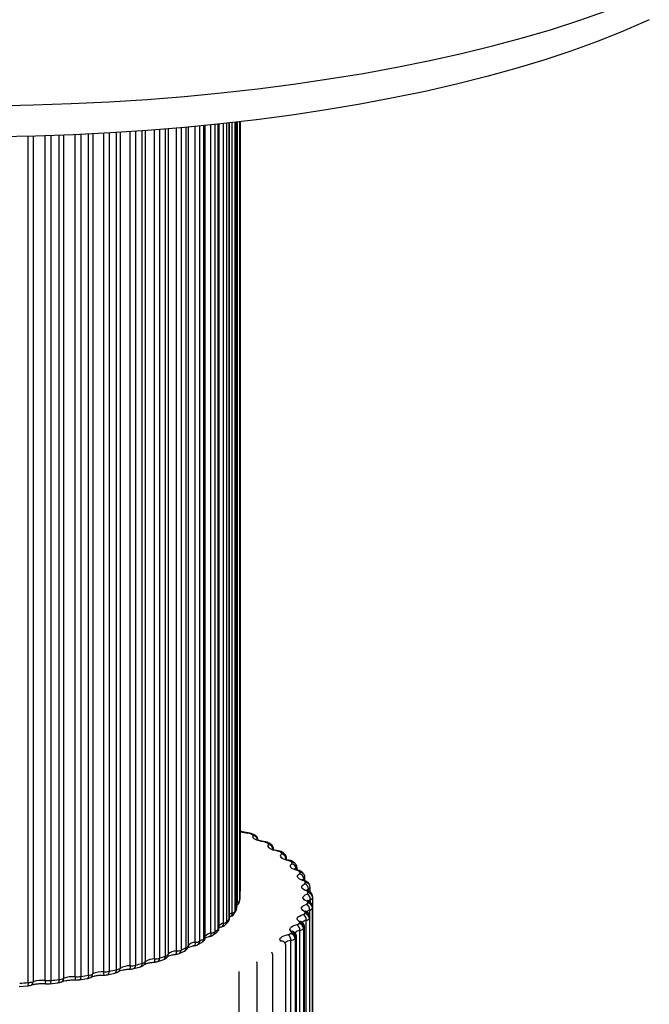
# Paper-space layout '_Dimétrica' of a CAD drawing. Header units: millimetres. Extents: x -264 to 96, y -298 to 347.
# Tile 3 of 4: x -72 to 59, y -173 to 31. Entities that reach past the tile are written whole.
import ezdxf

# ---------------------------------------------------------------- set-up
doc = ezdxf.new("R2010")
doc.units = ezdxf.units.MM

psp = doc.layouts.new('_Dimétrica')

# ---------------------------------------------------------------- linework, layer by layer
at = {"color": 8, "linetype": 'Continuous', "lineweight": 25}
for p, q in [((-26.74, -151.7), (-26.74, 10.23)), ((-26.3, 10.28), (-26.3, -151.34)), ((-26.17, -150.74), (-26.17, 10.29)), ((-48.96, -164.85), (-48.96, 8.22)), ((-47.87, 8.29), (-47.87, -164.71)), ((-46.48, -164.33), (-46.48, 8.39)), ((-45.85, 8.44), (-45.85, -164)), ((-43.92, -163.41), (-43.92, 8.58)), ((-42.88, 8.66), (-42.88, -163.22)), ((-41.63, -162.79), (-41.63, 8.77)), ((-41.12, 8.81), (-41.12, -162.44)), ((-39.4, -161.78), (-39.4, 8.95)), ((-38.44, 9.04), (-38.44, -161.56)), ((-37.35, -161.08), (-37.35, 9.14)), ((-36.96, 9.17), (-36.96, -160.71)), ((-35.49, -159.99), (-35.49, 9.31)), ((-34.61, 9.39), (-34.61, -159.73)), ((-33.69, -159.22), (-33.69, 9.48)), ((-32.23, -158.06), (-32.23, 9.63)), ((-31.45, 9.71), (-31.45, -157.77)), ((-30.71, -157.22), (-30.71, 9.79)), ((-29.66, -156.01), (-29.66, 9.9)), ((-28.98, 9.98), (-28.98, -155.7)), ((-28.45, -155.12), (-28.45, 10.04)), ((-27.82, -153.88), (-27.82, 10.1)), ((-27.26, 10.17), (-27.26, -153.54)), ((-26.93, -152.95), (-26.93, 10.21)), ((-70.14, -168.32), (-70.14, 7.24)), ((-69.13, 7.26), (-69.13, -168.12)), ((-66.61, -167.88), (-66.61, 7.34)), ((-65.44, 7.38), (-65.44, -167.87)), ((-63.74, -167.68), (-63.74, 7.44)), ((-62.81, 7.48), (-62.81, -167.44)), ((-60.39, -167.1), (-60.39, 7.58)), ((-59.23, 7.63), (-59.23, -167.05)), ((-57.61, -166.79), (-57.61, 7.71)), ((-56.76, 7.75), (-56.76, -166.52)), ((-54.48, -166.09), (-54.48, 7.88)), ((-53.34, 7.94), (-53.34, -165.99)), ((-51.83, -165.67), (-51.83, 8.03)), ((-51.09, 8.08), (-51.09, -165.36)), ((-12.99, -147.09), (-12.99, -146.83)), ((-12, -149.34), (-12, -148.95)), ((-26.18, -150.88), (-26.17, -150.74)), ((-11.59, -151.68), (-11.59, -151.1)), ((-26.9, -151.77), (-26.74, -151.7)), ((-11.75, -154.43), (-11.75, -153.26))]:
    psp.add_line(p, q, dxfattribs=at)
at = {"color": 7, "linetype": 'Continuous', "lineweight": 25}
for p, q in [((-26.17, -150.7), (-26.17, 10.29)), ((-26.11, -149.13), (-26.11, 10.3)), ((-33.43, -158.88), (-33.43, 9.51)), ((-30.55, -156.96), (-30.55, 9.81)), ((-28.37, -154.93), (-28.37, 10.04)), ((-26.9, -152.84), (-26.9, 10.21)), ((-23.64, -137.64), (-24.01, -137.45)), ((-23.18, -137.69), (-23.56, -137.5)), ((-19.85, -139.58), (-20.18, -139.38)), ((-17.02, -141.58), (-17.29, -141.36)), ((-16.57, -142.8), (-16.57, -142.49)), ((-14.71, -143.68), (-14.92, -143.45)), ((-14.39, -144.96), (-14.39, -144.47)), ((-12.94, -145.88), (-13.09, -145.65)), ((-12.75, -147.17), (-12.75, -146.5)), ((-26.11, -149.13), (-26.11, -149.11)), ((-12.81, -147.15), (-12.83, -147.15)), ((-11.73, -148.18), (-11.83, -147.94)), ((-11.67, -148.57), (-11.73, -148.18)), ((-11.66, -149.54), (-11.66, -148.58)), ((-26.33, -151.56), (-26.18, -150.88)), ((-26.18, -150.88), (-26.19, -150.7)), ((-26.17, -150.74), (-26.17, -150.7)), ((-12.11, -149.29), (-12.12, -149.29)), ((-11.14, -150.56), (-11.18, -150.31)), ((-11.14, -150.66), (-11.14, -150.56)), ((-11.14, -150.66), (-11.14, -150.68)), ((-11.14, -252.51), (-11.14, -150.68)), ((-11.97, -151.45), (-11.99, -151.44)), ((-11.18, -152.83), (-11.18, -254.65)), ((-11.15, -254.4), (-11.15, -152.57)), ((-11.15, -152.57), (-11.15, -152.6)), ((-11.15, -254.42), (-11.15, -152.6)), ((-28.44, -154.68), (-28.21, -154.6)), ((-27.39, -154), (-27.02, -153.36)), ((-11.81, -154.98), (-11.81, -256.81)), ((-11.72, -256.58), (-11.72, -154.76)), ((-11.7, -256.5), (-11.7, -154.67)), ((-29.22, -156.29), (-28.66, -155.69)), ((-13.02, -157.12), (-13.02, -258.94)), ((-12.87, -258.72), (-12.87, -156.9)), ((-12.82, -258.57), (-12.82, -156.75)), ((-12.49, -257.22), (-12.49, -155.4)), ((-31.77, -158.44), (-31.02, -157.88)), ((-14.96, -157.86), (-14.96, -157.86)), ((-14.79, -159.2), (-14.79, -261.03)), ((-14.58, -260.81), (-14.58, -158.99)), ((-14.49, -260.61), (-14.49, -158.78)), ((-13.81, -259.33), (-13.81, -157.51)), ((-36.96, -160.71), (-36.97, -160.83)), ((-34.99, -160.44), (-34.06, -159.91)), ((-16.69, -262.58), (-16.69, -160.76)), ((-15.68, -261.39), (-15.68, -159.57)), ((-38.84, -162.27), (-37.74, -161.8)), ((-19.43, -264.48), (-19.43, -162.66)), ((-48.24, -165.41), (-46.85, -165.04)), ((-43.27, -163.94), (-42.03, -163.51)), ((-22.66, -266.3), (-22.66, -164.47)), ((-59.5, -167.74), (-57.89, -167.48)), ((-53.67, -166.68), (-52.17, -166.36)), ((-26.38, -166.18), (-26.38, -166.02)), ((-26.37, -166.15), (-26.36, -166.18)), ((-26.36, -268.01), (-26.36, -166.18)), ((-72.03, -169.12), (-70.29, -169)), ((-65.64, -168.55), (-63.96, -168.36))]:
    psp.add_line(p, q, dxfattribs=at)
at = {"color": 8, "linetype": 'Continuous', "lineweight": 25, "flags": 128}
for points in [[(-77.06, 13.6), (-69.11, 13.76), (-61.19, 14.03), (-53.31, 14.42), (-45.49, 14.92), (-37.75, 15.54), (-30.09, 16.27), (-22.54, 17.12), (-15.11, 18.07), (-7.81, 19.14), (-0.67, 20.31), (6.32, 21.58), (13.13, 22.96), (19.75, 24.43), (26.17, 26.01), (32.37, 27.67), (38.35, 29.43), (44.08, 31.27), (49.57, 33.19)], [(-24.49, -137.26), (-24.53, -137.27), (-24.58, -137.32)], [(-21.11, -139.08), (-21.17, -139.09), (-21.24, -139.13)], [(-18.24, -141), (-18.31, -141), (-18.4, -141.04)], [(-15.89, -142.99), (-15.98, -142.99), (-16.08, -143.03)], [(-12, -148.95), (-12.21, -149.08), (-12.34, -149.2)], [(-26.33, -151.56), (-26.32, -151.52), (-26.3, -151.34)], [(-11.7, -154.67), (-11.7, -154.7), (-11.72, -154.76)], [(-32.23, -158.06), (-32.24, -158.24), (-32.27, -158.4), (-32.32, -158.53), (-32.38, -158.64), (-32.46, -158.71), (-32.55, -158.75), (-32.55, -158.75)], [(-35.49, -159.99), (-35.5, -160.17), (-35.52, -160.33), (-35.56, -160.46), (-35.61, -160.57), (-35.67, -160.64), (-35.75, -160.67), (-35.76, -160.67)], [(-15.68, -159.57), (-16.03, -159.65), (-16.33, -159.75), (-16.58, -159.86), (-16.76, -159.99), (-16.88, -160.13), (-16.92, -160.27), (-16.92, -160.29)], [(-43.92, -163.41), (-43.92, -163.59), (-43.93, -163.74), (-43.95, -163.88), (-43.97, -163.98), (-44, -164.05), (-44.03, -164.08), (-44.04, -164.08)], [(-39.4, -161.78), (-39.41, -161.96), (-39.43, -162.12), (-39.46, -162.25), (-39.49, -162.35), (-39.54, -162.42), (-39.59, -162.46), (-39.6, -162.46)], [(-60.39, -167.1), (-60.38, -167.28), (-60.37, -167.44), (-60.36, -167.57), (-60.34, -167.67), (-60.32, -167.74), (-60.29, -167.77), (-60.28, -167.77)], [(-59.23, -167.05), (-59.23, -167.23), (-59.26, -167.39), (-59.3, -167.52), (-59.35, -167.63), (-59.41, -167.7), (-59.49, -167.73), (-59.5, -167.74)], [(-57.61, -166.79), (-57.62, -166.96), (-57.64, -167.12), (-57.69, -167.26), (-57.74, -167.37), (-57.81, -167.44), (-57.89, -167.47), (-57.89, -167.48)], [(-70.14, -168.32), (-70.14, -168.5), (-70.16, -168.66), (-70.18, -168.79), (-70.21, -168.89), (-70.24, -168.96), (-70.28, -168.99), (-70.29, -169)], [(-66.61, -167.88), (-66.6, -168.06), (-66.59, -168.22), (-66.56, -168.35), (-66.53, -168.46), (-66.49, -168.52), (-66.44, -168.56), (-66.43, -168.56)], [(-65.44, -167.87), (-65.44, -168.05), (-65.46, -168.21), (-65.49, -168.34), (-65.53, -168.45), (-65.58, -168.52), (-65.63, -168.55), (-65.64, -168.55)], [(-63.74, -167.68), (-63.75, -167.85), (-63.77, -168.01), (-63.8, -168.15), (-63.84, -168.25), (-63.89, -168.32), (-63.95, -168.35), (-63.96, -168.36)]]:
    psp.add_lwpolyline(points, dxfattribs=at)
at = {"color": 7, "linetype": 'Continuous', "lineweight": 25, "flags": 128}
for points in [[(58.66, 31.42), (57.56, 30.91), (52.78, 28.84), (47.72, 26.83), (42.4, 24.91), (36.82, 23.07), (31, 21.31), (24.95, 19.64), (18.68, 18.06), (12.21, 16.58), (5.54, 15.2), (-1.31, 13.91), (-8.32, 12.74), (-15.48, 11.66), (-22.78, 10.7), (-30.21, 9.84), (-37.74, 9.1), (-45.36, 8.47), (-53.06, 7.96), (-60.82, 7.56), (-68.63, 7.28), (-76.47, 7.11)], [(-23.49, -137.87), (-23.48, -137.84), (-23.48, -137.81), (-23.49, -137.78), (-23.5, -137.75), (-23.52, -137.72), (-23.56, -137.69), (-23.59, -137.67), (-23.64, -137.64)], [(-21.24, -139.13), (-21.78, -139.05), (-22.26, -138.94), (-22.69, -138.8), (-23.03, -138.63), (-23.29, -138.46), (-23.46, -138.27), (-23.52, -138.07), (-23.49, -137.87)], [(-20.3, -139.72), (-20.28, -139.69), (-20.27, -139.66), (-20.27, -139.63), (-20.28, -139.6), (-20.3, -139.57), (-20.32, -139.54), (-20.35, -139.51), (-20.39, -139.48)], [(-18.4, -141.04), (-18.91, -140.94), (-19.37, -140.81), (-19.75, -140.66), (-20.05, -140.49), (-20.26, -140.31), (-20.38, -140.11), (-20.39, -139.91), (-20.3, -139.72)], [(-16.08, -143.03), (-16.57, -142.91), (-16.98, -142.77), (-17.33, -142.61), (-17.58, -142.43), (-17.74, -142.24), (-17.8, -142.04), (-17.76, -141.84), (-17.62, -141.65)], [(-14.31, -145.08), (-14.76, -144.95), (-15.14, -144.79), (-15.44, -144.62), (-15.64, -144.44), (-15.75, -144.24), (-15.76, -144.04), (-15.66, -143.85), (-15.47, -143.66)], [(-15.47, -143.66), (-15.44, -143.63), (-15.41, -143.6), (-15.4, -143.57), (-15.39, -143.54), (-15.39, -143.51), (-15.39, -143.48), (-15.41, -143.45), (-15.43, -143.42)], [(-13.09, -147.17), (-13.51, -147.03), (-13.85, -146.86), (-14.1, -146.68), (-14.25, -146.49), (-14.3, -146.29), (-14.26, -146.1), (-14.11, -145.9), (-13.87, -145.72)], [(-13.87, -145.72), (-13.83, -145.7), (-13.8, -145.67), (-13.77, -145.64), (-13.76, -145.61), (-13.75, -145.58), (-13.75, -145.55), (-13.75, -145.52), (-13.77, -145.49)], [(-12.45, -149.29), (-12.82, -149.14), (-13.11, -148.96), (-13.31, -148.78), (-13.42, -148.58), (-13.42, -148.38), (-13.32, -148.19), (-13.12, -148), (-12.83, -147.83)], [(-12.83, -147.83), (-12.78, -147.8), (-12.74, -147.77), (-12.71, -147.74), (-12.69, -147.72), (-12.67, -147.69), (-12.66, -147.66), (-12.66, -147.63), (-12.67, -147.6)], [(-12.37, -151.42), (-12.7, -151.26), (-12.95, -151.07), (-13.1, -150.88), (-13.15, -150.68), (-13.1, -150.49), (-12.94, -150.3), (-12.7, -150.11), (-12.36, -149.95)], [(-12.36, -149.95), (-12.31, -149.93), (-12.26, -149.9), (-12.22, -149.87), (-12.19, -149.85), (-12.16, -149.82), (-12.15, -149.79), (-12.14, -149.76), (-12.14, -149.73)], [(-12.87, -153.54), (-13.16, -153.37), (-13.35, -153.18), (-13.45, -152.99), (-13.45, -152.79), (-13.34, -152.59), (-13.14, -152.41), (-12.84, -152.24), (-12.47, -152.08)], [(-12.15, -151.64), (-12.15, -151.61), (-12.16, -151.58), (-12.18, -151.55), (-12.2, -151.53), (-12.23, -151.5), (-12.27, -151.47), (-12.32, -151.44), (-12.37, -151.42)], [(-13.94, -155.65), (-14.18, -155.46), (-14.32, -155.27), (-14.37, -155.07), (-14.31, -154.88), (-14.15, -154.69), (-13.9, -154.51), (-13.56, -154.34), (-13.14, -154.2)], [(-12.71, -153.77), (-12.7, -153.74), (-12.7, -153.71), (-12.71, -153.68), (-12.73, -153.65), (-12.75, -153.63), (-12.78, -153.6), (-12.82, -153.57), (-12.87, -153.54)], [(-15.57, -157.71), (-15.76, -157.52), (-15.85, -157.32), (-15.84, -157.12), (-15.73, -156.93), (-15.52, -156.74), (-15.22, -156.57), (-14.84, -156.42), (-14.39, -156.29)], [(-13.84, -155.88), (-13.83, -155.85), (-13.82, -155.82), (-13.82, -155.79), (-13.83, -155.76), (-13.84, -155.73), (-13.87, -155.7), (-13.9, -155.67), (-13.94, -155.65)], [(-17.75, -159.71), (-17.88, -159.52), (-17.92, -159.32), (-17.86, -159.12), (-17.7, -158.93), (-17.44, -158.75), (-17.1, -158.59), (-16.67, -158.45), (-16.19, -158.34)], [(-15.53, -157.94), (-15.51, -157.91), (-15.49, -157.88), (-15.49, -157.85), (-15.49, -157.82), (-15.5, -157.79), (-15.51, -157.76), (-15.54, -157.74), (-15.57, -157.71)], [(-17.04, -159.95), (-17.07, -159.91), (-17.08, -159.9)]]:
    psp.add_lwpolyline(points, dxfattribs=at)
at = {"color": 8, "linetype": 'Continuous', "lineweight": 25}
for centre, radius, start, end in [((-24.02, -130.21), 7.12, 252.9508, 265.5178), ((-23.85, -138.1), 0.669, 64.0047, 103.4757), ((-23.49, -138.3), 0.677, 63.4917, 103.218), ((-20.56, -140.01), 0.736, 58.8752, 101.3316), ((-20.24, -140.21), 0.743, 58.1967, 101.0995), ((-17.78, -142), 0.803, 52.8686, 99.1742), ((-17.52, -142.22), 0.809, 52.1048, 98.9604), ((-16.87, -142.47), 0.3, 310.6415, 357.311), ((-15.53, -144.06), 0.858, 45.2743, 97.2836), ((-15.33, -144.28), 0.864, 44.3325, 97.085), ((-14.74, -144.43), 0.358, 301.5005, 354.0547), ((-14.15, -145.38), 0.343, 77.3256, 117.2632), ((-13.83, -146.17), 0.901, 35.4544, 95.6515), ((-13.68, -146.39), 0.905, 34.1228, 95.4673), ((-12.79, -147.31), 0.525, 113.3226, 170.87), ((-13.16, -146.44), 0.419, 293.2326, 351.1751), ((-12.93, -147.56), 0.424, 75.9203, 112.8575), ((-12.69, -148.31), 0.939, 23.6291, 93.8786), ((-12.61, -148.54), 0.943, 22.1976, 93.6972), ((-12.16, -148.47), 0.515, 288.0689, 347.1177), ((-26.38, -149.12), 0.268, 321.5598, 358.4234), ((-12.28, -149.77), 0.505, 71.6374, 109.2944), ((-12.12, -150.46), 0.96, 9.379, 92.5517), ((-12.1, -150.69), 0.963, 7.8624, 92.3719), ((-11.22, -152.18), 1.14, 108.6143, 137.1196), ((-11.7, -150.54), 0.578, 280.9359, 345.3486), ((-27.8, -152.96), 0.873, 332.6704, 0.1515), ((-27.14, -152.84), 0.242, 331.5353, 359.5919), ((-27.59, -151.73), 0.857, 324.3754, 2.0443), ((-12.21, -151.98), 0.587, 68.2087, 106.2326), ((-29.3, -155.13), 0.85, 318.7037, 0.5943), ((-28.65, -154.92), 0.286, 315.4266, 357.6194), ((-27.31, -155.65), 1.84, 106.2915, 125.146), ((-28.51, -153.97), 0.693, 295.1573, 7.1926), ((-28.13, -153.54), 0.869, 328.4521, 0.2215), ((-12.71, -154.19), 0.666, 64.1276, 103.567), ((-11.46, -154.46), 1.24, 103.4331, 138.2195), ((-31.53, -157.24), 0.815, 308.7619, 1.5564), ((-30.9, -156.93), 0.346, 302.0962, 354.7837), ((-29.36, -157.72), 1.73, 99.9783, 133.4528), ((-30.32, -156.12), 0.67, 296.9752, 9.1226), ((-29.83, -155.71), 0.843, 315.6233, 0.747), ((-13.79, -156.36), 0.733, 58.9669, 101.4152), ((-12.2, -156.91), 1.55, 101.0453, 134.4494), ((-13.07, -156.74), 0.257, 323.964, 358.9659), ((-34.48, -159.25), 0.782, 302.1748, 2.7025), ((-33.84, -158.82), 0.419, 290.9972, 351.7883), ((-32.13, -159.71), 1.65, 93.4901, 141.9863), ((-32.25, -157.79), 0.806, 306.6776, 1.836), ((-15.44, -158.5), 0.801, 53.0253, 99.2505), ((-13.64, -159.09), 1.59, 96.1601, 136.4436), ((-14.78, -158.77), 0.293, 312.0674, 357.3091), ((-38.09, -161.14), 0.74, 297.7615, 4.5195), ((-35.38, -159.77), 0.773, 300.7937, 3.0621), ((-17.64, -160.57), 0.865, 50.2878, 97.1822), ((-43.57, -163.31), 0.697, 295.5174, 6.9326), ((-42.33, -162.87), 0.706, 295.7452, 6.3913), ((-41.99, -162.44), 0.875, 335.5961, 0.1231), ((-39.17, -161.62), 0.731, 296.9557, 5.0026), ((-51.9, -165.38), 0.818, 309.6685, 1.4473), ((-50.49, -165.07), 1.55, 343.2664, 8.269), ((-48.53, -164.81), 0.67, 296.1737, 8.9832), ((-47.15, -164.43), 0.676, 295.8101, 8.4282), ((-46.7, -164.01), 0.852, 319.7903, 0.5382), ((-63.55, -167.5), 0.744, 298.0534, 4.3297), ((-57.55, -166.55), 0.785, 302.7131, 2.5622), ((-51.76, -166.31), 2.73, 175.3006, 189.3351), ((-53.99, -166.11), 0.655, 299.1261, 10.9094), ((-52.48, -165.78), 0.657, 298.0982, 10.4224), ((-69.84, -168.2), 0.709, 295.8208, 6.1754)]:
    psp.add_arc(centre, radius, start, end, dxfattribs=at)
at = {"color": 7, "linetype": 'Continuous', "lineweight": 25}
for centre, radius, start, end in [((-24.68, -138.99), 1.68, 66.3746, 86.6164), ((-23.52, -138.89), 1.02, 1.8345, 88.0835), ((-21.35, -140.53), 1.4, 62.4652, 85.3072), ((-40.02, -170.66), 36.84, 57.7918, 58.37), ((-20.38, -140.77), 1.05, 1.6315, 85.6253), ((-18.51, -142.18), 1.14, 57.7727, 84.0688), ((-34.03, -162.02), 26.32, 51.509, 52.2326), ((-17.71, -141.54), 0.144, 310.8679, 61.5501), ((-17.75, -142.72), 1.08, 1.2567, 82.9396), ((-16.19, -143.92), 0.898, 52.0239, 82.9388), ((-28.79, -156.14), 18.44, 43.5815, 44.4988), ((-15.66, -144.75), 1.11, 0.7373, 79.9941), ((-14.4, -145.76), 0.687, 44.8406, 81.9708), ((-24.6, -152.67), 12.99, 33.534, 34.6924), ((-14.13, -146.83), 1.14, 0.1041, 76.7503), ((-13.17, -147.67), 0.511, 35.719, 81.2161), ((-13.17, -148.94), 1.17, 359.3925, 73.1638), ((-21.68, -151.07), 9.66, 21.0595, 22.471), ((-32.86, -149.63), 6.78, 345.4584, 350.6259), ((-12.51, -149.66), 0.373, 24.0613, 80.6475), ((-12.79, -151.08), 1.2, 358.6436, 69.1844), ((-20.2, -150.64), 8.12, 6.4866, 8.0716), ((-35.1, -148.71), 9.21, 328.3362, 332.5472), ((-26.91, -151.04), 0.684, 284.9811, 334.1435), ((-12.53, -151.71), 0.379, 279.3246, 335.2623), ((-13, -153.21), 1.25, 357.9057, 64.7569), ((-20.24, -150.61), 8.16, 351.1434, 352.7232), ((-12.18, -152.86), 0.992, 1.8365, 90.4189), ((-12.14, -152.63), 0.989, 1.824, 90.6428), ((-11.87, -152.51), 0.758, 279.3246, 335.2623), ((-19.36, -151.55), 8.27, 351.1434, 352.7232), ((-39.16, -145.61), 14.33, 315.2486, 318.3854), ((-28.06, -152.87), 1.04, 282.9447, 319.8534), ((-13.22, -153.69), 0.519, 278.7502, 323.7507), ((-13.8, -155.33), 1.31, 357.2341, 59.8227), ((-21.8, -150.15), 9.79, 336.8357, 338.2349), ((-12.84, -155.02), 1.02, 1.8383, 88.1686), ((-12.74, -154.79), 1.02, 1.8477, 88.4121), ((-12.65, -154.37), 1.04, 278.7502, 323.7507), ((-20.94, -151.08), 9.92, 336.8357, 338.2349), ((-44.66, -139.33), 22.68, 305.6177, 307.9267), ((-29.95, -154.52), 1.52, 280.9598, 309.451), ((-14.48, -155.6), 0.697, 277.9839, 314.744), ((-15.2, -157.43), 1.4, 356.6905, 54.3233), ((-24.79, -148.46), 13.22, 324.741, 325.8861), ((-14.07, -157.15), 1.05, 1.642, 85.7181), ((-13.92, -156.93), 1.05, 1.671, 85.9836), ((-14, -156.13), 1.39, 277.9839, 314.744), ((-23.96, -149.38), 13.4, 324.741, 325.8861), ((-51.1, -129.28), 34.63, 298.4343, 300.1758), ((-32.56, -155.97), 2.12, 278.9379, 301.7274), ((-16.3, -157.43), 0.91, 277.0061, 307.6464), ((-17.2, -159.47), 1.52, 356.3403, 48.2056), ((-29.04, -144.88), 18.79, 315.0532, 315.9591), ((-15.87, -159.23), 1.08, 1.2729, 83.0412), ((-15.9, -157.76), 1.82, 277.0061, 307.6464), ((-15.66, -159.01), 1.08, 1.3187, 83.3316), ((-28.28, -145.74), 19.05, 315.0532, 315.9591), ((-57.93, -115.4), 50.1, 292.8973, 294.2587), ((-37.51, -160.52), 0.581, 285.8775, 340.8591), ((-35.58, -161.66), 1.67, 86.9361, 145.5946), ((-35.83, -157.22), 2.79, 276.9091, 295.8013), ((-44.02, -166.51), 3.11, 88.0907, 126.0236), ((-44.13, -159.2), 4.22, 272.9018, 287.222), ((-64.6, -98.19), 68.57, 288.4677, 289.5722), ((-41.84, -161.93), 0.889, 283.6972, 324.7584), ((-39.49, -164.11), 2.33, 87.9945, 134.3652), ((-39.7, -158.28), 3.51, 274.8963, 291.0919), ((-52.15, -163.81), 1.88, 279.7097, 304.4131), ((-49.13, -168.79), 3.95, 87.5352, 119.6557), ((-49.04, -160), 4.85, 270.9127, 283.9426), ((-70.61, -78.63), 89.03, 284.7942, 285.7221), ((-46.75, -163.03), 1.32, 281.7197, 313.0325), ((-64.06, -164.46), 3.24, 275.6594, 292.7672), ((-60.85, -172.66), 5.57, 85.2424, 110.5786), ((-60.07, -161.4), 5.71, 266.8526, 278.5303), ((-79.3, -38.26), 130.35, 278.859, 279.5787), ((-57.95, -164.28), 2.53, 277.6796, 297.8859), ((-54.77, -170.87), 4.79, 86.5436, 114.6427), ((-54.37, -160.72), 5.36, 268.9063, 281.0849), ((-75.58, -58.1), 110.15, 281.6442, 282.4493), ((-83.05, -7.23), 161.61, 273.9593, 274.5829), ((-70.39, -164.38), 3.95, 273.6588, 288.6129), ((-67.29, -174.07), 6.22, 83.6962, 107.1962), ((-66.07, -162.05), 5.86, 264.7145, 276.1928), ((-81.74, -20.78), 148, 276.3257, 276.987)]:
    psp.add_arc(centre, radius, start, end, dxfattribs=at)
for points, knots in [([(-24.49, -137.26), (-24.64, -137.25), (-25.09, -137.2), (-25.71, -137.06), (-25.99, -136.95), (-26.12, -136.89)], [0, 0, 0, 0, 0.223806, 0.646329, 1, 1, 1, 1]), ([(-23.56, -137.5), (-23.68, -137.45), (-23.96, -137.33), (-24.29, -137.29), (-24.49, -137.26)], [0, 0, 0, 0, 0.418978, 1, 1, 1, 1]), ([(-22.48, -138.76), (-22.5, -138.62), (-22.53, -138.35), (-22.74, -138.02), (-22.96, -137.82), (-23.12, -137.73), (-23.18, -137.69)], [0, 0, 0, 0, 0.309473, 0.576016, 0.835792, 1, 1, 1, 1]), ([(-21.11, -139.08), (-21.26, -139.06), (-21.69, -139), (-22.22, -138.86), (-22.59, -138.69), (-22.62, -138.66), (-22.64, -138.64)], [0, 0, 0, 0, 0.181151, 0.519919, 0.790376, 1, 1, 1, 1]), ([(-20.18, -139.38), (-20.3, -139.32), (-20.58, -139.17), (-20.92, -139.11), (-21.11, -139.08)], [0, 0, 0, 0, 0.427407, 1, 1, 1, 1]), ([(-19.29, -140.58), (-19.28, -140.54), (-19.26, -140.35), (-19.38, -140.06), (-19.59, -139.77), (-19.77, -139.64), (-19.85, -139.58)], [0, 0, 0, 0, 0.111337, 0.442077, 0.73259, 1, 1, 1, 1]), ([(-18.24, -141), (-18.38, -140.97), (-18.78, -140.9), (-19.23, -140.76), (-19.49, -140.61), (-19.49, -140.61), (-19.49, -140.61)], [0, 0, 0, 0, 0.20111, 0.572681, 0.849481, 1, 1, 1, 1]), ([(-17.29, -141.36), (-17.42, -141.28), (-17.7, -141.1), (-18.05, -141.04), (-18.24, -141)], [0, 0, 0, 0, 0.438675, 1, 1, 1, 1]), ([(-16.58, -142.49), (-16.59, -142.36), (-16.6, -142.11), (-16.78, -141.79), (-16.95, -141.65), (-17.02, -141.58)], [0, 0, 0, 0, 0.349577, 0.701067, 1, 1, 1, 1]), ([(-15.89, -142.99), (-16.02, -142.96), (-16.36, -142.89), (-16.73, -142.76), (-16.92, -142.63), (-16.9, -142.64), (-16.9, -142.65)], [0, 0, 0, 0, 0.226045, 0.592561, 0.889062, 1, 1, 1, 1]), ([(-14.92, -143.45), (-15.05, -143.35), (-15.3, -143.15), (-15.64, -143.04), (-15.84, -143), (-15.89, -142.99)], [0, 0, 0, 0, 0.453041, 0.87539, 1, 1, 1, 1]), ([(-14.07, -145.05), (-14.19, -145.02), (-14.49, -144.93), (-14.78, -144.82), (-14.9, -144.71), (-14.88, -144.74), (-14.88, -144.74)], [0, 0, 0, 0, 0.258748, 0.661056, 0.97956, 1, 1, 1, 1]), ([(-14.41, -144.47), (-14.4, -144.41), (-14.39, -144.22), (-14.5, -143.93), (-14.65, -143.75), (-14.71, -143.68)], [0, 0, 0, 0, 0.2022073, 0.6581253, 1, 1, 1, 1]), ([(-13.09, -145.65), (-13.21, -145.52), (-13.41, -145.3), (-13.76, -145.13), (-13.98, -145.07), (-14.07, -145.05)], [0, 0, 0, 0, 0.422656, 0.745303, 1, 1, 1, 1]), ([(-12.82, -147.15), (-12.92, -147.12), (-13.17, -147.04), (-13.39, -146.91), (-13.4, -146.91), (-13.4, -146.9)], [0, 0, 0, 0, 0.301773, 0.735108, 1, 1, 1, 1]), ([(-12.76, -146.51), (-12.75, -146.48), (-12.73, -146.32), (-12.81, -146.09), (-12.91, -145.93), (-12.94, -145.88)], [0, 0, 0, 0, 0.114024, 0.744367, 1, 1, 1, 1]), ([(-26.17, -149.44), (-26.14, -149.33), (-26.1, -149.2), (-26.11, -149.06), (-26.12, -149.03)], [0, 0, 0, 0, 0.797836, 1, 1, 1, 1]), ([(-11.83, -147.94), (-11.91, -147.8), (-12.04, -147.57), (-12.36, -147.32), (-12.62, -147.21), (-12.79, -147.16), (-12.82, -147.15)], [0, 0, 0, 0, 0.334649, 0.594494, 0.924334, 1, 1, 1, 1]), ([(-12.12, -149.29), (-12.21, -149.25), (-12.41, -149.18), (-12.55, -149.08), (-12.53, -149.1), (-12.53, -149.1)], [0, 0, 0, 0, 0.3621533, 0.8411662, 1, 1, 1, 1]), ([(-11.18, -150.31), (-11.21, -150.17), (-11.28, -149.91), (-11.53, -149.61), (-11.81, -149.41), (-12.02, -149.33), (-12.12, -149.29)], [0, 0, 0, 0, 0.284385, 0.517874, 0.762018, 1, 1, 1, 1]), ([(-27.02, -153.36), (-26.96, -153.22), (-26.88, -153.05), (-26.91, -152.87), (-26.91, -152.84)], [0, 0, 0, 0, 0.818149, 1, 1, 1, 1]), ([(-26.9, -152.28), (-26.85, -152.25), (-26.68, -152.16), (-26.46, -151.92), (-26.37, -151.67), (-26.33, -151.56)], [0, 0, 0, 0, 0.189462, 0.62599, 1, 1, 1, 1]), ([(-11.99, -151.44), (-12.06, -151.4), (-12.22, -151.33), (-12.25, -151.31), (-12.26, -151.29)], [0, 0, 0, 0, 0.456737, 1, 1, 1, 1]), ([(-11.17, -152.57), (-11.17, -152.48), (-11.17, -152.25), (-11.32, -151.94), (-11.57, -151.67), (-11.8, -151.52), (-11.95, -151.46), (-11.99, -151.44)], [0, 0, 0, 0, 0.179482, 0.429254, 0.659085, 0.907413, 1, 1, 1, 1]), ([(-28.66, -155.69), (-28.57, -155.58), (-28.41, -155.36), (-28.38, -155.08), (-28.37, -154.94)], [0, 0, 0, 0, 0.503626, 1, 1, 1, 1]), ([(-28.21, -154.6), (-28.09, -154.55), (-27.82, -154.45), (-27.54, -154.23), (-27.42, -154.05), (-27.39, -154)], [0, 0, 0, 0, 0.3984, 0.839725, 1, 1, 1, 1]), ([(-12.42, -153.59), (-12.48, -153.56), (-12.57, -153.51), (-12.56, -153.52), (-12.56, -153.52)], [0, 0, 0, 0, 0.614764, 1, 1, 1, 1]), ([(-11.71, -154.68), (-11.71, -154.67), (-11.68, -154.51), (-11.78, -154.23), (-11.98, -153.91), (-12.21, -153.71), (-12.37, -153.62), (-12.42, -153.59)], [0, 0, 0, 0, 0.027421, 0.334173, 0.592311, 0.84742, 1, 1, 1, 1]), ([(-31.02, -157.88), (-30.92, -157.78), (-30.72, -157.59), (-30.56, -157.25), (-30.57, -157.03), (-30.57, -156.96)], [0, 0, 0, 0, 0.403232, 0.789943, 1, 1, 1, 1]), ([(-30.53, -156.9), (-30.47, -156.87), (-30.35, -156.81), (-30.13, -156.75), (-30.02, -156.72)], [0, 0, 0, 0, 0.4787331, 1, 1, 1, 1]), ([(-30.02, -156.72), (-29.9, -156.68), (-29.6, -156.6), (-29.36, -156.41), (-29.22, -156.29)], [0, 0, 0, 0, 0.420417, 1, 1, 1, 1]), ([(-13.42, -155.74), (-13.46, -155.7), (-13.5, -155.67), (-13.48, -155.69), (-13.48, -155.69)], [0, 0, 0, 0, 0.962617, 1, 1, 1, 1]), ([(-12.84, -156.75), (-12.83, -156.69), (-12.82, -156.5), (-12.94, -156.2), (-13.16, -155.92), (-13.33, -155.79), (-13.42, -155.74)], [0, 0, 0, 0, 0.1368956, 0.4570837, 0.7414609, 1, 1, 1, 1]), ([(-34.06, -159.91), (-33.91, -159.81), (-33.65, -159.62), (-33.44, -159.2), (-33.44, -158.95), (-33.45, -158.85)], [0, 0, 0, 0, 0.434753, 0.771559, 1, 1, 1, 1]), ([(-33.38, -159.01), (-33.35, -159), (-33.24, -158.94), (-32.93, -158.84), (-32.64, -158.77), (-32.55, -158.75)], [0, 0, 0, 0, 0.1774738, 0.7293778, 1, 1, 1, 1]), ([(-32.55, -158.75), (-32.42, -158.72), (-32.14, -158.66), (-31.9, -158.52), (-31.77, -158.44)], [0, 0, 0, 0, 0.436646, 1, 1, 1, 1]), ([(-14.5, -158.78), (-14.51, -158.65), (-14.52, -158.39), (-14.72, -158.07), (-14.88, -157.93), (-14.96, -157.86)], [0, 0, 0, 0, 0.361829, 0.702306, 1, 1, 1, 1]), ([(-37.74, -161.8), (-37.61, -161.72), (-37.36, -161.59), (-37.07, -161.24), (-37, -160.96), (-36.97, -160.82)], [0, 0, 0, 0, 0.372707, 0.683486, 1, 1, 1, 1]), ([(-37.06, -161.07), (-37.07, -161.08), (-37.09, -161.1), (-36.97, -161), (-36.64, -160.87), (-36.19, -160.74), (-35.85, -160.69), (-35.75, -160.67)], [0, 0, 0, 0, 0.052114, 0.277822, 0.538906, 0.865583, 1, 1, 1, 1]), ([(-35.75, -160.67), (-35.63, -160.65), (-35.36, -160.6), (-35.12, -160.5), (-34.99, -160.44)], [0, 0, 0, 0, 0.4481175, 1, 1, 1, 1]), ([(-16.71, -160.76), (-16.71, -160.69), (-16.7, -160.49), (-16.82, -160.2), (-16.97, -160.03), (-17.04, -159.95)], [0, 0, 0, 0, 0.216394, 0.655159, 1, 1, 1, 1]), ([(-42.03, -163.51), (-41.9, -163.45), (-41.64, -163.35), (-41.36, -163.1), (-41.24, -162.89), (-41.2, -162.82)], [0, 0, 0, 0, 0.389732, 0.783038, 1, 1, 1, 1]), ([(-41.25, -162.91), (-41.24, -162.9), (-41.22, -162.88), (-40.96, -162.74), (-40.46, -162.59), (-39.95, -162.5), (-39.64, -162.46), (-39.6, -162.46)], [0, 0, 0, 0, 0.173671, 0.3858, 0.651028, 0.957524, 1, 1, 1, 1]), ([(-39.6, -162.46), (-39.48, -162.44), (-39.21, -162.41), (-38.97, -162.32), (-38.84, -162.27)], [0, 0, 0, 0, 0.456084, 1, 1, 1, 1]), ([(-19.44, -162.67), (-19.43, -162.64), (-19.41, -162.47), (-19.5, -162.23), (-19.6, -162.06), (-19.63, -162.01)], [0, 0, 0, 0, 0.125057, 0.723094, 1, 1, 1, 1]), ([(-49.01, -165.52), (-48.89, -165.51), (-48.62, -165.5), (-48.37, -165.44), (-48.24, -165.41)], [0, 0, 0, 0, 0.465994, 1, 1, 1, 1]), ([(-46.85, -165.04), (-46.73, -165), (-46.43, -164.9), (-46.19, -164.68), (-46.04, -164.56)], [0, 0, 0, 0, 0.412944, 1, 1, 1, 1]), ([(-46.04, -164.55), (-46.04, -164.55), (-46.04, -164.56), (-45.87, -164.45), (-45.47, -164.3), (-44.84, -164.15), (-44.3, -164.1), (-44.04, -164.08)], [0, 0, 0, 0, 0.08973, 0.266762, 0.482215, 0.744857, 1, 1, 1, 1]), ([(-44.04, -164.08), (-43.92, -164.07), (-43.64, -164.04), (-43.4, -163.97), (-43.27, -163.94)], [0, 0, 0, 0, 0.461759, 1, 1, 1, 1]), ([(-22.66, -164.46), (-22.67, -164.33), (-22.69, -164.19), (-22.74, -164.05), (-22.75, -164.04)], [0, 0, 0, 0, 0.88962, 1, 1, 1, 1]), ([(-57.89, -167.48), (-57.77, -167.45), (-57.49, -167.4), (-57.26, -167.28), (-57.12, -167.21)], [0, 0, 0, 0, 0.444243, 1, 1, 1, 1]), ([(-57.12, -167.21), (-57.07, -167.18), (-56.93, -167.11), (-56.48, -166.96), (-55.78, -166.82), (-55.05, -166.75), (-54.59, -166.75), (-54.45, -166.75)], [0, 0, 0, 0, 0.138053, 0.353569, 0.604871, 0.873439, 1, 1, 1, 1]), ([(-54.45, -166.75), (-54.32, -166.75), (-54.05, -166.75), (-53.8, -166.71), (-53.67, -166.68)], [0, 0, 0, 0, 0.469349, 1, 1, 1, 1]), ([(-52.17, -166.36), (-52.04, -166.33), (-51.76, -166.26), (-51.52, -166.1), (-51.38, -166.01)], [0, 0, 0, 0, 0.431081, 1, 1, 1, 1]), ([(-51.38, -166.01), (-51.36, -166), (-51.3, -165.95), (-50.98, -165.81), (-50.41, -165.66), (-49.71, -165.55), (-49.21, -165.53), (-49.01, -165.52)], [0, 0, 0, 0, 0.138628, 0.326955, 0.560877, 0.821722, 1, 1, 1, 1]), ([(-70.29, -169), (-70.17, -168.98), (-69.9, -168.95), (-69.66, -168.88), (-69.53, -168.84)], [0, 0, 0, 0, 0.459808, 1, 1, 1, 1]), ([(-69.53, -168.84), (-69.43, -168.81), (-69.14, -168.71), (-68.49, -168.58), (-67.62, -168.51), (-66.9, -168.52), (-66.52, -168.55), (-66.43, -168.56)], [0, 0, 0, 0, 0.139128, 0.391847, 0.658056, 0.920058, 1, 1, 1, 1]), ([(-66.43, -168.56), (-66.31, -168.57), (-66.04, -168.58), (-65.78, -168.56), (-65.64, -168.55)], [0, 0, 0, 0, 0.474783, 1, 1, 1, 1]), ([(-63.96, -168.36), (-63.84, -168.34), (-63.57, -168.3), (-63.33, -168.2), (-63.2, -168.15)], [0, 0, 0, 0, 0.453382, 1, 1, 1, 1]), ([(-63.2, -168.15), (-63.12, -168.12), (-62.9, -168.03), (-62.34, -167.88), (-61.52, -167.77), (-60.79, -167.75), (-60.38, -167.77), (-60.28, -167.77)], [0, 0, 0, 0, 0.1384529, 0.379344, 0.6397812, 0.9123502, 1, 1, 1, 1]), ([(-60.28, -167.77), (-60.16, -167.78), (-59.89, -167.78), (-59.63, -167.75), (-59.5, -167.74)], [0, 0, 0, 0, 0.47219, 1, 1, 1, 1])]:
    psp.add_open_spline(points, degree=3, knots=knots, dxfattribs=at)

doc.saveas('drawing.dxf')
